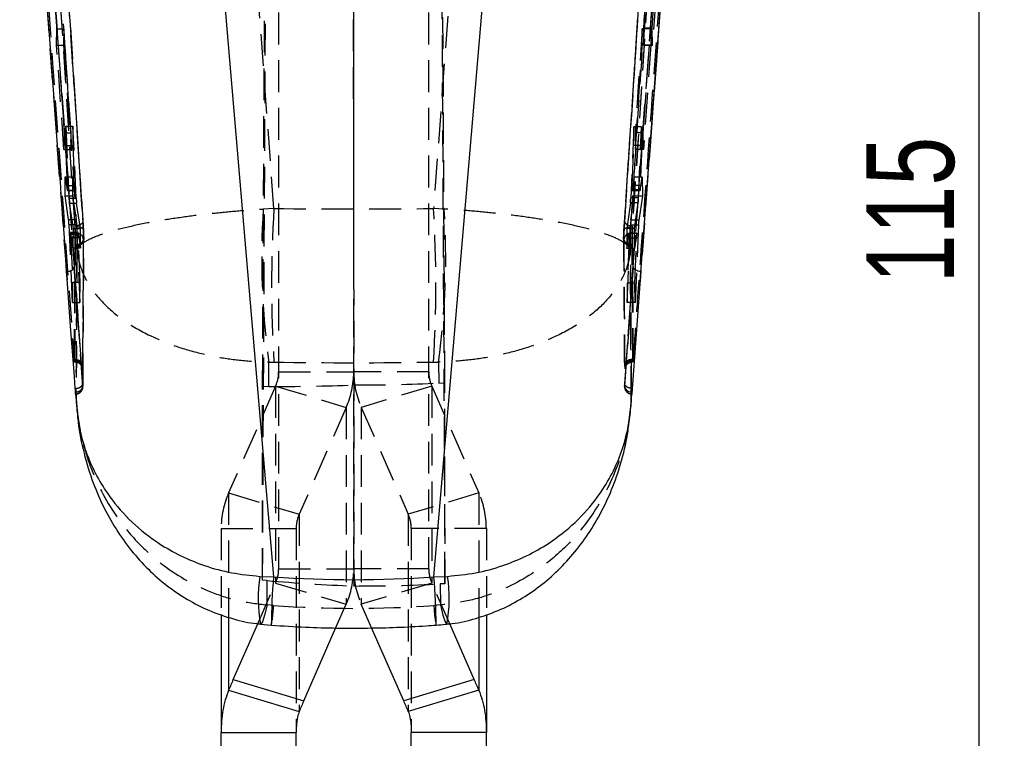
# Model space of a CAD drawing. Extents: x 27 to 387, y 27 to 288.
# Tile 15 of 19: x 213 to 253, y 171 to 200. Entities that reach past the tile are written whole.
import ezdxf

# ---------------------------------------------------------------- set-up
doc = ezdxf.new("R2010")
doc.units = 0
doc.linetypes.add('HIDDEN', pattern=[1.905, 1.27, -0.635])
doc.layers.get('0').update_dxf_attribs({"linetype": 'CONTINUOUS'})
doc.styles.add('SLDTEXTSTYLE0', font='TXT', dxfattribs={"width": 0.75})
doc.dimstyles.new('SLDDIMSTYLE3', dxfattribs={"dimtxt": 3.5, "dimasz": 3.302, "dimexe": 0, "dimexo": 0.0625, "dimgap": 0.875, "dimtad": 1, "dimdec": 0, "dimrnd": 1e-09, "dimzin": 12, "dimtxsty": 'SLDTEXTSTYLE0', "dimsah": 1, "dimcen": 0.09, "dimazin": 3, "dimtfac": 1, "dimtdec": 0, "dimtofl": 0, "dimtmove": 0, "dimatfit": 3, "dimtolj": 1, "dimtzin": 12})

# ---------------------------------------------------------------- blocks, each defined once
blk = doc.blocks.new('_D_10')
at = {"color": 179, "linetype": 'CONTINUOUS'}
for p, q in [((230.772, 252.466), (252.719, 252.466)), ((251.719, 137.706), (251.719, 252.466)), ((227.719, 137.706), (252.719, 137.706))]:
    blk.add_line(p, q, dxfattribs=at)
for points in [[(251.719, 252.466), (251.211, 249.164), (252.227, 249.164)], [(251.719, 137.706), (252.227, 141.008), (251.211, 141.008)]]:
    blk.add_solid(points, dxfattribs=at)
at = {"color": 179, "linetype": 'CONTINUOUS', "insert": (247.208, 189.305, 19.274), "char_height": 3.5, "attachment_point": 1, "rotation": 90, "style": 'SLDTEXTSTYLE0'}
blk.add_mtext('115', dxfattribs=at)

msp = doc.modelspace()

# ---------------------------------------------------------------- linework, layer by layer
at = {"color": 7, "linetype": 'HIDDEN'}
for p, q in [((223.076, 185.1946), (223.3652, 239.8626)), ((223.076, 177.4493), (223.402, 239.4133)), ((226.7188, 185.2452), (226.7087, 239.5503)), ((230.3627, 185.3378), (230.0759, 239.5503)), ((226.7074, 239.2277), (226.7188, 177.2141)), ((230.0371, 239.2277), (230.3627, 177.3062)), ((215.5815, 191.5951), (213.3695, 225.6857)), ((240.0693, 225.6857), (237.8572, 191.5951)), ((223.7194, 177.8975), (223.7194, 222.8864)), ((226.7194, 177.8975), (226.7194, 222.8864)), ((229.7194, 177.8975), (229.7194, 222.8864)), ((223.5303, 192.2964), (221.4116, 220.8733)), ((232.0272, 220.8733), (229.9085, 192.2964)), ((214.8228, 195.5203), (213.3797, 215.3246)), ((213.6836, 215.5058), (215.5454, 189.9598)), ((215.8447, 186.1093), (213.7136, 215.4457)), ((239.7252, 215.4457), (237.5941, 186.1093)), ((237.8933, 189.9598), (239.7552, 215.5058)), ((240.0591, 215.3246), (238.6159, 195.5203)), ((214.7853, 209.0301), (215.9367, 191.075)), ((237.502, 191.075), (238.6534, 209.0301)), ((239.424, 206.5457), (238.6159, 195.5203)), ((238.3019, 198.8064), (238.6819, 204.512)), ((239.0598, 204.512), (238.6546, 198.8064)), ((238.4588, 201.9257), (238.297, 199.4955)), ((238.6416, 199.4955), (238.8124, 201.9257)), ((214.8459, 198.8196), (214.8576, 199.4801)), ((214.8576, 199.4801), (215.1277, 199.4801)), ((214.8576, 199.4801), (215.1474, 195.3147)), ((215.1277, 199.4801), (215.1227, 198.8196)), ((215.4311, 195.3147), (215.1277, 199.4801)), ((238.2463, 199.4794), (237.9689, 195.3151)), ((238.251, 198.8192), (238.2463, 199.4794)), ((238.5811, 199.4794), (238.2463, 199.4794)), ((238.2913, 195.3151), (238.5811, 199.4794)), ((238.6416, 199.4955), (238.297, 199.4955)), ((238.297, 199.4955), (238.3019, 198.8064)), ((238.5811, 199.4794), (238.5929, 198.8192)), ((238.6546, 198.8064), (238.6416, 199.4955)), ((215.1384, 194.6541), (214.8459, 198.8196)), ((214.8459, 198.8196), (215.1227, 198.8196)), ((215.1227, 198.8196), (215.4261, 194.6541)), ((237.9736, 194.6549), (238.251, 198.8192)), ((238.5929, 198.8192), (238.251, 198.8192)), ((238.5929, 198.8192), (238.3003, 194.6549)), ((238.6546, 198.8064), (238.3019, 198.8064)), ((215.2067, 194.8193), (215.2162, 195.5806)), ((215.2162, 195.5806), (215.4973, 195.5806)), ((215.2162, 195.5806), (215.3374, 192.7107)), ((215.4973, 195.5806), (215.4915, 194.8193)), ((215.6297, 192.7107), (215.4973, 195.5806)), ((215.1474, 195.3147), (215.1384, 194.6541)), ((215.1474, 195.3147), (215.4311, 195.3147)), ((215.4261, 194.6541), (215.4311, 195.3147)), ((237.9083, 195.5642), (237.7888, 192.7209)), ((238.2227, 195.5642), (237.9083, 195.5642)), ((237.9136, 194.8179), (237.9083, 195.5642)), ((238.2913, 195.3151), (237.9689, 195.3151)), ((237.9689, 195.3151), (237.9736, 194.6549)), ((238.1029, 192.7209), (238.2227, 195.5642)), ((238.6159, 195.5203), (238.1933, 189.7759)), ((238.2227, 195.5642), (238.232, 194.8179)), ((238.3003, 194.6549), (238.2913, 195.3151)), ((215.2741, 193.2148), (215.2067, 194.8193)), ((215.2067, 194.8193), (215.4915, 194.8193)), ((215.4915, 194.8193), (215.5649, 193.2148)), ((237.8466, 193.213), (237.9136, 194.8179)), ((238.232, 194.8179), (237.9136, 194.8179)), ((238.232, 194.8179), (238.1646, 193.213)), ((215.1384, 194.6541), (215.4261, 194.6541)), ((238.3003, 194.6549), (237.9736, 194.6549)), ((215.1807, 192.8082), (215.1905, 193.5549)), ((215.1905, 193.5549), (215.4819, 193.5549)), ((215.1905, 193.5549), (215.272, 193.0309)), ((215.2741, 193.2148), (215.5649, 193.2148)), ((215.4819, 193.5549), (215.4763, 192.8082)), ((215.5636, 193.0309), (215.4819, 193.5549)), ((238.1646, 193.213), (237.8466, 193.213)), ((237.9226, 193.5542), (237.8479, 193.0305)), ((237.928, 192.7933), (237.9226, 193.5542)), ((238.2483, 193.5542), (237.9226, 193.5542)), ((238.1668, 193.0305), (238.2483, 193.5542)), ((238.2483, 193.5542), (238.2583, 192.7933)), ((215.272, 193.0309), (215.5636, 193.0309)), ((215.2749, 193.0208), (215.5665, 193.0208)), ((238.1613, 193.0417), (237.843, 193.0417)), ((237.8452, 193.0198), (238.1639, 193.0198)), ((238.1668, 193.0305), (237.8479, 193.0305)), ((238.1613, 193.0417), (238.1629, 193.0215)), ((215.1807, 192.8082), (215.4763, 192.8082)), ((215.3264, 191.8606), (215.1807, 192.8082)), ((215.3374, 192.7107), (215.6297, 192.7107)), ((215.3513, 192.5118), (215.6443, 192.5118)), ((215.3513, 192.5118), (215.5021, 191.5013)), ((215.4763, 192.8082), (215.6216, 191.8606)), ((215.8013, 191.5013), (215.6443, 192.5118)), ((237.7755, 192.5217), (237.6302, 191.5005)), ((238.0891, 192.5217), (237.7755, 192.5217)), ((238.1029, 192.7209), (237.7888, 192.7209)), ((237.7936, 191.8281), (237.928, 192.7933)), ((238.2583, 192.7933), (237.928, 192.7933)), ((237.9366, 191.5005), (238.0891, 192.5217)), ((238.2583, 192.7933), (238.1109, 191.8281)), ((223.5303, 192.2964), (223.1029, 192.2756)), ((230.3358, 192.2756), (229.9085, 192.2964)), ((215.3264, 191.8606), (215.6216, 191.8606)), ((215.4766, 188.5421), (215.3405, 191.6604)), ((215.3405, 191.6604), (215.6361, 191.6604)), ((215.6361, 191.6604), (215.7789, 188.5421)), ((238.1109, 191.8281), (237.7936, 191.8281)), ((215.4013, 191.2769), (215.698, 191.2769)), ((215.7006, 191.3359), (215.404, 191.3359)), ((215.407, 191.325), (215.7036, 191.325)), ((215.4956, 190.7259), (215.407, 191.325)), ((215.5021, 191.5013), (215.4956, 190.7259)), ((215.5021, 191.5013), (215.8013, 191.5013)), ((215.5559, 186.2109), (215.5916, 191.3196)), ((215.5737, 186.2109), (215.6081, 191.3196)), ((215.5829, 191.5951), (215.5815, 191.5951)), ((215.583, 191.5949), (215.5829, 191.5951)), ((215.6081, 191.3196), (215.5916, 191.3196)), ((215.7036, 191.325), (215.7954, 190.7259)), ((215.7954, 190.7259), (215.8013, 191.5013)), ((237.9366, 191.5005), (237.6302, 191.5005)), ((237.6302, 191.5005), (237.6359, 190.6966)), ((237.6359, 190.6966), (237.72, 191.2998)), ((237.6512, 188.5429), (237.7803, 191.6279)), ((238.032, 191.2998), (237.72, 191.2998)), ((238.0349, 191.3113), (237.7228, 191.3113)), ((238.0373, 191.2944), (237.7249, 191.2944)), ((238.0969, 191.6279), (237.7803, 191.6279)), ((237.8306, 191.3196), (237.8651, 186.2109)), ((237.8471, 191.3196), (237.8306, 191.3196)), ((237.8471, 191.3196), (237.8828, 186.2109)), ((237.8572, 191.5951), (237.8558, 191.5951)), ((237.8558, 191.5951), (237.8558, 191.5949)), ((237.9433, 190.6966), (237.9366, 191.5005)), ((238.032, 191.2998), (237.9433, 190.6966)), ((238.0969, 191.6279), (237.9622, 188.5429)), ((238.0327, 191.3041), (238.032, 191.2998)), ((215.4052, 191.1397), (215.7022, 191.1397)), ((215.4052, 191.1397), (215.4838, 189.3465)), ((215.6512, 190.8674), (215.6501, 190.8107)), ((215.785, 189.3465), (215.7022, 191.1397)), ((215.8978, 185.2178), (215.9363, 191.0598)), ((215.9367, 191.075), (215.9376, 191.1295)), ((215.9398, 191.0598), (215.9416, 191.1099)), ((237.4993, 191.1101), (237.5009, 191.0598)), ((237.5011, 191.1298), (237.502, 191.075)), ((237.7213, 191.1156), (237.6457, 189.3179)), ((238.0339, 191.1156), (237.7213, 191.1156)), ((237.7887, 190.8107), (237.7875, 190.8674)), ((237.9553, 189.3179), (238.0339, 191.1156)), ((215.4956, 190.7259), (215.7954, 190.7259)), ((215.6501, 190.8107), (215.65, 190.8)), ((215.65, 190.8), (215.6614, 190.6229)), ((237.9433, 190.6966), (237.6359, 190.6966)), ((237.7774, 190.6229), (237.7888, 190.8)), ((237.7888, 190.8), (237.7887, 190.8107)), ((215.2669, 189.4855), (215.2454, 189.7759)), ((215.5454, 189.9598), (215.8863, 185.2905)), ((215.896, 185.1998), (215.5454, 189.9598)), ((237.8933, 189.9598), (237.5428, 185.1998)), ((237.5525, 185.2905), (237.8933, 189.9598)), ((238.1933, 189.7759), (238.1674, 189.4239)), ((215.4838, 189.3465), (215.4766, 188.5421)), ((215.4838, 189.3465), (215.785, 189.3465)), ((215.7789, 188.5421), (215.785, 189.3465)), ((237.9553, 189.3179), (237.6457, 189.3179)), ((237.6457, 189.3179), (237.6512, 188.5429)), ((237.9622, 188.5429), (237.9553, 189.3179)), ((215.4766, 188.5421), (215.7789, 188.5421)), ((237.9622, 188.5429), (237.6512, 188.5429)), ((215.5427, 186.2654), (215.544, 186.2478)), ((215.5532, 186.1758), (215.5669, 186.1758)), ((215.5737, 186.2109), (215.5559, 186.2109)), ((223.3211, 185.1899), (223.3275, 186.1623)), ((223.3275, 186.1623), (223.5303, 186.1612)), ((229.9085, 186.1612), (230.1113, 186.1623)), ((230.1113, 186.1623), (230.1167, 185.3234)), ((237.8828, 186.2109), (237.8651, 186.2109)), ((237.8718, 186.1758), (237.8856, 186.1758)), ((237.8828, 186.2109), (237.8838, 186.1825)), ((237.8947, 186.2478), (237.896, 186.2654)), ((223.7194, 185.7649), (226.7194, 185.7649)), ((229.7194, 185.7649), (226.7194, 185.7649)), ((215.6141, 184.9691), (215.6127, 184.9113)), ((223.5988, 185.1991), (221.7209, 180.9315)), ((223.076, 185.1946), (223.3211, 185.1899)), ((223.076, 177.4493), (223.076, 185.1946)), ((223.5988, 185.1991), (223.5988, 177.3317)), ((223.5988, 185.1991), (226.4178, 184.3504)), ((229.84, 185.1991), (227.0209, 184.3504)), ((229.84, 185.1991), (229.84, 177.3317)), ((229.84, 185.1991), (231.7178, 180.9315)), ((230.1167, 185.3234), (230.3627, 185.3378)), ((230.3627, 177.3062), (230.3627, 185.3378)), ((237.8261, 184.9113), (237.8246, 184.9691)), ((215.6262, 184.7284), (215.6127, 184.9113)), ((237.8261, 184.9113), (237.8126, 184.7284)), ((215.6508, 184.3883), (215.6761, 184.0671)), ((226.4178, 184.3504), (224.54, 180.0828)), ((226.4178, 184.3504), (226.4178, 176.483)), ((227.0209, 184.3504), (227.0209, 176.483)), ((227.0209, 184.3504), (228.8988, 180.0828)), ((237.7168, 183.7405), (237.7876, 184.3906)), ((221.7209, 180.9315), (224.54, 180.0828)), ((221.7209, 180.9315), (221.7209, 175.9677)), ((231.7178, 180.9315), (228.8988, 180.0828)), ((231.7178, 180.9315), (231.7178, 175.9677)), ((224.54, 180.0828), (224.54, 172.2016)), ((228.8988, 180.0828), (228.8988, 172.2016)), ((221.4194, 179.5169), (221.4194, 176.0734)), ((221.4194, 179.5169), (224.4194, 179.5169)), ((224.4194, 179.5169), (224.4194, 171.3616)), ((229.0194, 179.5169), (229.0194, 171.3616)), ((232.0194, 179.5169), (229.0194, 179.5169)), ((232.0194, 179.5169), (232.0194, 176.069)), ((223.7194, 177.8975), (226.7194, 177.8975)), ((229.7194, 177.8975), (226.7194, 177.8975)), ((222.8843, 175.7081), (223.5988, 177.3317)), ((223.2636, 177.4313), (223.076, 177.4493)), ((223.2554, 176.4568), (223.2636, 177.4313)), ((223.5988, 177.3317), (226.4178, 176.483)), ((229.84, 177.3317), (227.0209, 176.483)), ((230.5555, 175.7057), (229.84, 177.3317)), ((230.3627, 177.3062), (230.1763, 177.2956)), ((230.1763, 177.2956), (230.1833, 176.4568)), ((223.5156, 176.4334), (223.2554, 176.4568)), ((226.0089, 175.5536), (226.4178, 176.483)), ((227.4355, 175.5407), (227.0209, 176.483)), ((230.1833, 176.4568), (229.9232, 176.4334))]:
    msp.add_line(p, q, dxfattribs=at)
at = {"color": 7, "linetype": 'CONTINUOUS'}
for p, q in [((238.166, 189.3816), (239.418, 206.3019)), ((221.4116, 202.2379), (223.5156, 177.5776)), ((229.9232, 177.5776), (232.0272, 202.2379)), ((215.5921, 185.0529), (215.5961, 184.9987)), ((215.5961, 184.9987), (215.6404, 184.3981)), ((237.7968, 184.3922), (237.8454, 185.0497)), ((222.9677, 177.6002), (223.5156, 177.5776)), ((229.9232, 177.5776), (230.4711, 177.6002)), ((221.4194, 176.0734), (221.4194, 171.3616)), ((232.0194, 176.069), (232.0194, 171.3616)), ((221.9009, 173.4732), (222.8843, 175.7081)), ((222.9986, 175.6928), (223.4243, 175.656)), ((224.72, 172.6245), (226.0089, 175.5536)), ((228.7187, 172.6245), (227.4355, 175.5407)), ((231.5378, 173.4732), (230.5555, 175.7057)), ((221.9009, 173.4732), (224.72, 172.6245)), ((231.5378, 173.4732), (228.7187, 172.6245)), ((221.7209, 173.0503), (224.54, 172.2016)), ((231.7178, 173.0503), (228.8988, 172.2016)), ((221.4194, 171.3616), (224.4194, 171.3616)), ((221.4194, 166.5276), (221.4194, 171.3616)), ((224.4194, 166.5276), (224.4194, 171.3616)), ((232.0194, 171.3616), (229.0194, 171.3616)), ((229.0194, 166.5276), (229.0194, 171.3616)), ((232.0194, 166.5276), (232.0194, 171.3616))]:
    msp.add_line(p, q, dxfattribs=at)
at = {"color": 8, "linetype": 'CONTINUOUS'}
for p, q in [((221.7209, 175.9677), (221.7209, 173.0503)), ((231.7178, 175.9677), (231.7178, 173.0503))]:
    msp.add_line(p, q, dxfattribs=at)
at = {"color": 7, "linetype": 'HIDDEN', "flags": 128}
for points in [[(214.8228, 195.5203), (214.6006, 198.5475), (214.0148, 206.5457)], [(215.2454, 189.7759), (215.2088, 190.2731), (215.0604, 192.2897), (214.8228, 195.5203)], [(215.2454, 189.7759), (215.3039, 189.7825), (215.36, 189.7951), (215.4117, 189.8134), (215.457, 189.8367), (215.4943, 189.864), (215.522, 189.8944), (215.5393, 189.9268), (215.5454, 189.9598)], [(238.1933, 189.7759), (238.1348, 189.7825), (238.0787, 189.7951), (238.027, 189.8134), (237.9817, 189.8367), (237.9445, 189.864), (237.9167, 189.8944), (237.8994, 189.9268), (237.8933, 189.9598)], [(223.2554, 176.4568), (223.1567, 176.0431), (223.0712, 175.7847), (223.0022, 175.6909), (222.9965, 175.6908)], [(230.1833, 176.4568), (230.2821, 176.0431), (230.3675, 175.7847), (230.4365, 175.6909), (230.4423, 175.6908)]]:
    msp.add_lwpolyline(points, dxfattribs=at)
at = {"color": 7, "linetype": 'CONTINUOUS', "flags": 128}
for points in [[(215.59, 185.1045), (215.555, 185.5793), (215.4061, 187.596), (215.2669, 189.4855)], [(238.1674, 189.4239), (238.1573, 189.2867), (238.0086, 187.2701), (237.8487, 185.1045)]]:
    msp.add_lwpolyline(points, dxfattribs=at)
at = {"color": 7, "linetype": 'HIDDEN'}
for centre, radius, start, end in [((253.9962, 190.3497), 30.9532, 176.43285, 187.77491), ((273.9311, 189.2288), 50.4941, 176.51708, 183.48292), ((179.5076, 189.2288), 50.4941, 356.51708, 3.48292), ((199.4426, 190.3497), 30.9532, 352.22509, 3.56715), ((215.63, 191.0343), 0.2862, 9.54569, 94.37319), ((237.8084, 191.0346), 0.2859, 85.548, 170.34042), ((215.6628, 191.0846), 0.2741, 267.33417, 357.99462), ((215.666, 191.1387), 0.2717, 266.87427, 358.06005), ((237.7728, 191.1388), 0.2719, 181.90345, 273.09886), ((237.776, 191.0846), 0.2741, 182.00538, 272.66583), ((215.5947, 185.9248), 0.2869, 9.6537, 94.20874), ((237.8435, 185.9252), 0.2866, 85.67974, 170.18494), ((222.3171, 185.7681), 1.4022, 336.06147, 359.87134), ((223.2138, 185.7728), 3.5056, 336.06139, 359.87136), ((230.2249, 185.7728), 3.5056, 180.12864, 203.93861), ((231.1216, 185.7681), 1.4022, 180.12866, 203.93853), ((215.5913, 185.1866), 0.305, 273.22217, 2.4743), ((215.6259, 185.2422), 0.2734, 267.53009, 358.35568), ((237.8475, 185.1866), 0.305, 177.5257, 266.77783), ((224.9249, 179.5091), 3.5056, 156.06139, 179.87138), ((228.5138, 179.5091), 3.5056, 0.12862, 23.93861), ((225.8216, 179.5138), 1.4022, 156.06139, 179.87137), ((227.6172, 179.5138), 1.4022, 0.12863, 23.93861), ((222.3172, 177.9007), 1.4022, 336.0614, 359.87125), ((223.2138, 177.9054), 3.5056, 336.06139, 359.8713), ((230.2249, 177.9054), 3.5056, 180.1287, 203.93861), ((231.1216, 177.9007), 1.4022, 180.12875, 203.9386), ((218.7842, 176.5854), 4.7338, 348.61312, 358.16041), ((234.6421, 176.5841), 4.7213, 181.82899, 191.40162)]:
    msp.add_arc(centre, radius, start, end, dxfattribs=at)
at = {"color": 7, "linetype": 'CONTINUOUS'}
msp.add_arc((237.8133, 185.2427), 0.2738, 181.53329, 272.37732, dxfattribs=at)
at = {"color": 8, "linetype": 'CONTINUOUS'}
for centre, radius, start, end in [((228.4684, 176.7283), 5.5694, 170.9935, 190.73672), ((246.9859, 175.5068), 23.5615, 174.9578, 179.64992), ((202.2517, 175.3085), 27.7644, 0.70622, 4.68775), ((224.9691, 176.7283), 5.5707, 349.26629, 9.005)]:
    msp.add_arc(centre, radius, start, end, dxfattribs=at)
at = {"color": 7, "linetype": 'HIDDEN'}
for centre, major_axis, ratio, start_param, end_param in [((215.5567, 193.2257), (-0.0098, 0.2059), 0.0373041, 3.8681875, 4.6572867), ((237.8542, 193.226), (0.009, 0.2071), 0.0341845, 1.634932, 2.6687788), ((215.5566, 193.2279), (-0.0098, 0.2071), 0.0373041, 2.8251776, 3.8590244), ((237.8541, 193.2257), (0.0089, 0.2059), 0.0341845, 2.677942, 3.4670412), ((215.6376, 192.704), (-0.0097, 0.2035), 0.0373041, 1.5359905, 2.8049373), ((237.7815, 192.7136), (0.0088, 0.2031), 0.0341845, 3.4773341, 4.7500373), ((226.7194, 206.4669), (60.9, 0), 0.2330044, 4.6599993, 4.7647787), ((215.6281, 191.6692), (-0.0097, 0.2031), 0.0373041, 4.6675797, 5.9402829), ((237.7876, 191.6365), (0.0088, 0.2035), 0.0341845, 0.345745, 1.6146918), ((215.7104, 191.1282), (-0.0099, 0.2078), 0.0373041, 5.9562267, 7.0546499), ((215.7103, 191.1314), (-0.0098, 0.2057), 0.0373041, 0.7833739, 1.5285563), ((237.7139, 191.1056), (0.0089, 0.2057), 0.0341845, 5.8763136, 6.621496), ((237.7137, 191.1047), (0.009, 0.2078), 0.0341845, 4.7659811, 5.8644043), ((226.7194, 206.4669), (60.9, 0), 0.3338841, 4.6599993, 4.7647787), ((226.7194, 235.4706), (60.5987, 7.371), 0.8207967, 4.5570505, 4.6128699), ((226.7194, 235.4703), (60.9, 0), 0.8247141, 4.712379, 4.7682039), ((226.7194, 227.7375), (60.5798, -7.5551), 0.8255661, 4.7582117, 4.814977), ((226.7194, 227.7379), (60.9, 0), 0.8296181, 4.712379, 4.7691828), ((226.7194, 257.8037), (0, 81.4831), 0.7473938, 3.0889606, 3.1942247)]:
    msp.add_ellipse(centre, major_axis=major_axis, ratio=ratio, start_param=start_param, end_param=end_param, dxfattribs=at)
at = {"color": 7, "linetype": 'CONTINUOUS'}
for centre, major_axis, ratio, start_param, end_param in [((226.7194, 257.8037), (0, 80.3373), 0.7580534, 3.0889606, 3.1942247), ((221.9009, 170.6634), (1.5625, 4.9915), 0.18692, 1.0324911, 1.1315802), ((231.5378, 170.6634), (-1.5625, 4.9915), 0.18692, 5.1516051, 5.2506942), ((224.72, 169.8147), (1.5625, 4.9915), 0.18692, 1.0324911, 1.1315802), ((228.7187, 169.8147), (-1.5625, 4.9915), 0.18692, 5.1516051, 5.2506942)]:
    msp.add_ellipse(centre, major_axis=major_axis, ratio=ratio, start_param=start_param, end_param=end_param, dxfattribs=at)
at = {"color": 7, "linetype": 'HIDDEN'}
for points, knots in [([(215.5829, 191.5951), (215.2134, 197.2725), (214.4738, 208.6366), (213.7421, 219.9993), (213.3759, 225.6853)], [0, 0, 0, 0, 0.4995954, 1, 1, 1, 1]), ([(213.6798, 225.8577), (214.046, 220.172), (214.7778, 208.8098), (215.5175, 197.4464), (215.887, 191.7693)], [0, 0, 0, 0, 0.5004065, 1, 1, 1, 1]), ([(237.5518, 191.7693), (237.9213, 197.4464), (238.6609, 208.8098), (239.3927, 220.172), (239.7589, 225.8577)], [0, 0, 0, 0, 0.4995935, 1, 1, 1, 1]), ([(240.0629, 225.6853), (239.6967, 219.9993), (238.9649, 208.6366), (238.2253, 197.2725), (237.8558, 191.5951)], [0, 0, 0, 0, 0.5004045, 1, 1, 1, 1]), ([(213.4171, 215.6047), (213.425, 215.4954), (213.4816, 214.714), (213.733, 211.244), (214.4336, 201.5742), (215.0856, 192.5753), (215.5427, 186.2654)], [0, 0, 0, 0, 0.0111794, 0.0799127, 0.3548456, 1, 1, 1, 1]), ([(237.896, 186.2654), (237.904, 186.3747), (237.9606, 187.1562), (238.212, 190.6268), (238.9127, 200.298), (239.5646, 209.2957), (240.0217, 215.6047)], [0, 0, 0, 0, 0.0111743, 0.0799075, 0.3548404, 1, 1, 1, 1]), ([(214.4921, 209.1801), (214.5026, 209.0176), (214.5579, 208.1675), (214.7922, 204.5675), (215.1655, 198.8551), (215.4971, 193.8301), (215.6472, 191.5552)], [0, 0, 0, 0, 0.02767024, 0.14469483, 0.61279209, 1, 1, 1, 1]), ([(215.9318, 191.4013), (215.7817, 193.6937), (215.397, 199.5701), (215.0171, 205.4462), (214.7853, 209.0301)], [0, 0, 0, 0, 0.3900925, 1, 1, 1, 1]), ([(238.6534, 209.0301), (238.5053, 206.7379), (238.1257, 200.8618), (237.7414, 194.9854), (237.507, 191.4013)], [0, 0, 0, 0, 0.3900923, 1, 1, 1, 1]), ([(237.7915, 191.5548), (237.8008, 191.6951), (237.8555, 192.5228), (238.0917, 196.1007), (238.4685, 201.8356), (238.7971, 206.8829), (238.9467, 209.1801)], [0, 0, 0, 0, 0.0238653, 0.1408873, 0.6089756, 1, 1, 1, 1]), ([(215.2778, 193.0721), (215.2777, 193.0892), (215.2773, 193.1233), (215.2757, 193.1761), (215.2744, 193.2069), (215.2741, 193.2148)], [0, 0, 0, 0, 0.4266161, 0.8532231, 1, 1, 1, 1]), ([(238.1646, 193.213), (238.1637, 193.19), (238.162, 193.144), (238.1607, 193.0818), (238.1611, 193.0554), (238.1613, 193.0417)], [0, 0, 0, 0, 0.3262267, 0.652458, 1, 1, 1, 1]), ([(215.272, 193.031), (215.2731, 193.026), (215.2753, 193.0161), (215.2774, 193.0301), (215.2777, 193.0578), (215.2778, 193.0721)], [0, 0, 0, 0, 0.3264862, 0.6529834, 1, 1, 1, 1]), ([(238.1639, 193.0226), (238.1645, 193.0221), (238.1653, 193.0214), (238.1664, 193.0281), (238.1668, 193.0305)], [0, 0, 0, 0, 0.6440435, 1, 1, 1, 1]), ([(215.3374, 192.7107), (215.3385, 192.6877), (215.3406, 192.6417), (215.3446, 192.5799), (215.3483, 192.5348), (215.3504, 192.5187), (215.3513, 192.5118)], [0, 0, 0, 0, 0.2659697, 0.5319104, 0.7980854, 1, 1, 1, 1]), ([(238.0891, 192.5217), (238.0903, 192.5313), (238.0927, 192.5506), (238.0967, 192.6037), (238.1003, 192.6629), (238.1021, 192.7033), (238.1029, 192.7209)], [0, 0, 0, 0, 0.2653472, 0.5307024, 0.7961721, 1, 1, 1, 1]), ([(215.6614, 190.6229), (215.6616, 190.6238), (215.6618, 190.6249), (215.6621, 190.6267), (215.6625, 190.6288), (215.6633, 190.6328), (215.6649, 190.6395), (215.6678, 190.6507), (215.674, 190.6697), (215.6878, 190.7018), (215.7203, 190.7564), (215.8033, 190.8508), (216.0355, 191.022), (216.5354, 191.2475), (217.3696, 191.4976), (218.3179, 191.7089), (219.357, 191.8884), (220.377, 192.0297), (221.4206, 192.1444), (222.3206, 192.2237), (222.8882, 192.2613), (223.1029, 192.2756)], [0, 0, 0, 0, 0.0014899, 0.001741, 0.0028456, 0.0047765, 0.0080178, 0.0134596, 0.0225978, 0.0379581, 0.063841, 0.1077714, 0.1839428, 0.3255818, 0.4500053, 0.5743782, 0.6747846, 0.7751647, 0.8613564, 0.9475374, 1, 1, 1, 1]), ([(237.7774, 190.6229), (237.7772, 190.6238), (237.777, 190.6249), (237.7767, 190.6267), (237.7763, 190.6288), (237.7754, 190.6328), (237.7739, 190.6395), (237.7709, 190.6507), (237.7647, 190.6697), (237.751, 190.7018), (237.7184, 190.7564), (237.6354, 190.8508), (237.4032, 191.022), (236.9034, 191.2475), (236.0691, 191.4976), (235.1208, 191.7089), (234.0818, 191.8884), (233.0617, 192.0297), (232.0181, 192.1444), (231.1181, 192.2237), (230.5506, 192.2613), (230.3358, 192.2756)], [0, 0, 0, 0, 0.0014899, 0.001741, 0.0028456, 0.0047765, 0.0080178, 0.0134596, 0.0225978, 0.0379581, 0.063841, 0.1077714, 0.1839428, 0.3255818, 0.4500053, 0.5743782, 0.6747846, 0.7751647, 0.8613564, 0.9475374, 1, 1, 1, 1]), ([(215.3405, 191.6604), (215.3394, 191.6834), (215.3372, 191.7293), (215.3333, 191.7913), (215.3295, 191.837), (215.3274, 191.8534), (215.3264, 191.8606)], [0, 0, 0, 0, 0.2651758, 0.5303408, 0.7957349, 1, 1, 1, 1]), ([(215.887, 191.7693), (215.8822, 191.748), (215.8727, 191.7056), (215.8023, 191.6493), (215.702, 191.6077), (215.6227, 191.5992), (215.583, 191.5949)], [0, 0, 0, 0, 0.2499975, 0.4999974, 0.7499998, 1, 1, 1, 1]), ([(215.887, 191.7693), (215.8889, 191.7386), (215.8939, 191.6578), (215.9014, 191.5074), (215.9079, 191.3367), (215.9119, 191.1852), (215.9121, 191.1152), (215.9122, 191.0818)], [0, 0, 0, 0, 0.1352403, 0.356265, 0.5772265, 0.7981614, 1, 1, 1, 1]), ([(237.5266, 191.0826), (237.5267, 191.1158), (237.5269, 191.1856), (237.5308, 191.3367), (237.5374, 191.5074), (237.5448, 191.6578), (237.5499, 191.7386), (237.5518, 191.7693)], [0, 0, 0, 0, 0.2003678, 0.4217098, 0.6430785, 0.8645105, 1, 1, 1, 1]), ([(237.5518, 191.7693), (237.5566, 191.748), (237.5661, 191.7056), (237.6365, 191.6493), (237.7367, 191.6077), (237.8161, 191.5992), (237.8558, 191.5949)], [0, 0, 0, 0, 0.2499975, 0.4999974, 0.7499998, 1, 1, 1, 1]), ([(238.1109, 191.8281), (238.1097, 191.8182), (238.1073, 191.7985), (238.1032, 191.7448), (238.0996, 191.6856), (238.0977, 191.6453), (238.0969, 191.6279)], [0, 0, 0, 0, 0.2661563, 0.5323029, 0.7985575, 1, 1, 1, 1]), ([(215.404, 191.3355), (215.404, 191.3357), (215.4029, 191.3395), (215.4018, 191.3253), (215.4012, 191.3009), (215.4013, 191.2809), (215.4013, 191.2769)], [0, 0, 0, 0, 0.015526, 0.4519258, 0.8878021, 1, 1, 1, 1]), ([(215.4013, 191.2769), (215.4015, 191.2589), (215.402, 191.2231), (215.4038, 191.1723), (215.405, 191.1446), (215.4052, 191.1397)], [0, 0, 0, 0, 0.4519161, 0.9038068, 1, 1, 1, 1]), ([(215.5916, 191.3196), (215.5916, 191.3344), (215.5915, 191.3642), (215.5898, 191.4277), (215.587, 191.4966), (215.5841, 191.5544), (215.5822, 191.5847), (215.5815, 191.5951)], [0, 0, 0, 0, 0.2203564, 0.4422499, 0.6640182, 0.8854738, 1, 1, 1, 1]), ([(215.6081, 191.3196), (215.608, 191.333), (215.6079, 191.3611), (215.6039, 191.4218), (215.5974, 191.4903), (215.5899, 191.5504), (215.5849, 191.5827), (215.583, 191.5949)], [0, 0, 0, 0, 0.2002721, 0.4215995, 0.6431275, 0.8649073, 1, 1, 1, 1]), ([(215.9318, 191.4015), (215.9314, 191.4123), (215.9307, 191.4339), (215.9141, 191.4646), (215.8868, 191.4924), (215.8488, 191.5162), (215.8019, 191.5351), (215.748, 191.5482), (215.6954, 191.5547), (215.6612, 191.5549), (215.6472, 191.5551)], [0, 0, 0, 0, 0.1300818, 0.260158, 0.3902435, 0.5203249, 0.6504024, 0.7804821, 0.910565, 1, 1, 1, 1]), ([(215.9376, 191.1295), (215.9378, 191.1367), (215.9382, 191.1574), (215.9383, 191.2051), (215.9374, 191.2706), (215.9353, 191.3399), (215.933, 191.3808), (215.9318, 191.4013)], [0, 0, 0, 0, 0.1150346, 0.3330229, 0.5530906, 0.7757385, 1, 1, 1, 1]), ([(237.507, 191.4013), (237.5063, 191.3909), (237.5045, 191.3607), (237.5022, 191.3036), (237.5007, 191.2357), (237.5004, 191.1732), (237.5009, 191.1442), (237.5011, 191.1298)], [0, 0, 0, 0, 0.1170724, 0.3412719, 0.5636719, 0.7836471, 1, 1, 1, 1]), ([(237.507, 191.4013), (237.5073, 191.4121), (237.508, 191.4337), (237.5247, 191.4644), (237.552, 191.4923), (237.59, 191.5161), (237.6368, 191.535), (237.6907, 191.5481), (237.7433, 191.5545), (237.7776, 191.5548), (237.7915, 191.5549)], [0, 0, 0, 0, 0.1300822, 0.2601634, 0.3902424, 0.5203209, 0.6504043, 0.7804839, 0.9105642, 1, 1, 1, 1]), ([(237.7875, 190.8674), (237.7864, 190.9067), (237.7841, 190.989), (237.7814, 191.1635), (237.7824, 191.3448), (237.7866, 191.4747), (237.7906, 191.5393), (237.7915, 191.5548)], [0, 0, 0, 0, 0.2330269, 0.488291, 0.7093419, 0.9303541, 1, 1, 1, 1]), ([(237.8558, 191.5949), (237.8539, 191.5827), (237.8489, 191.5504), (237.8414, 191.4903), (237.8348, 191.4218), (237.8309, 191.3611), (237.8307, 191.333), (237.8306, 191.3196)], [0, 0, 0, 0, 0.1350927, 0.3568725, 0.5784005, 0.7997279, 1, 1, 1, 1]), ([(237.8572, 191.5951), (237.856, 191.5745), (237.8534, 191.5332), (237.8503, 191.4629), (237.848, 191.3964), (237.8471, 191.3481), (237.8471, 191.3269), (237.8471, 191.3196)], [0, 0, 0, 0, 0.2210831, 0.4421638, 0.6634242, 0.88502, 1, 1, 1, 1]), ([(238.0339, 191.1156), (238.0348, 191.1388), (238.0366, 191.1852), (238.0378, 191.2452), (238.0378, 191.2792), (238.0374, 191.2918), (238.0373, 191.2944)], [0, 0, 0, 0, 0.3068944, 0.6138085, 0.9204053, 1, 1, 1, 1]), ([(238.0373, 191.2944), (238.0369, 191.3031), (238.0363, 191.3135), (238.0352, 191.31), (238.0349, 191.3094)], [0, 0, 0, 0, 0.8262201, 1, 1, 1, 1]), ([(215.9122, 191.0818), (215.9114, 190.9671), (215.9078, 190.3938), (215.8969, 188.6908), (215.8856, 187.1025), (215.8776, 185.9729)], [0, 0, 0, 0, 0.0673329, 0.3366656, 1, 1, 1, 1]), ([(215.8992, 185.2344), (215.9, 185.349), (215.904, 185.9224), (215.9172, 187.8692), (215.9284, 189.7014), (215.9367, 191.075)], [0, 0, 0, 0, 0.0588976, 0.2944881, 1, 1, 1, 1]), ([(237.502, 191.075), (237.5027, 190.9603), (237.5061, 190.387), (237.5179, 188.4404), (237.5303, 186.6085), (237.5396, 185.2353)], [0, 0, 0, 0, 0.0589076, 0.2945368, 1, 1, 1, 1]), ([(237.5611, 185.974), (237.5603, 186.0887), (237.5561, 186.662), (237.5441, 188.3649), (237.5339, 189.953), (237.5266, 191.0826)], [0, 0, 0, 0, 0.0673375, 0.3366883, 1, 1, 1, 1]), ([(215.65, 190.8), (215.6493, 190.6889), (215.6461, 190.119), (215.6349, 188.1754), (215.623, 186.3429), (215.6141, 184.9691)], [0, 0, 0, 0, 0.0571588, 0.2931893, 1, 1, 1, 1]), ([(215.6614, 190.6229), (215.6558, 189.6303), (215.6448, 187.6661), (215.6323, 185.7006), (215.6262, 184.7284)], [0, 0, 0, 0, 0.50533495, 1, 1, 1, 1]), ([(215.6614, 190.6229), (215.6617, 190.6195), (215.6621, 190.6156), (215.6627, 190.6092), (215.6635, 190.6018), (215.665, 190.5876), (215.6676, 190.5637), (215.6725, 190.5235), (215.6819, 190.4562), (215.7009, 190.343), (215.7425, 190.1523), (215.8408, 189.8279), (216.1003, 189.2564), (216.6346, 188.5426), (217.505, 187.8083), (218.4821, 187.2369), (219.5438, 186.7996), (220.5802, 186.4961), (221.6355, 186.2939), (222.5422, 186.1906), (223.1119, 186.1701), (223.3275, 186.1623)], [0, 0, 0, 0, 0.00149, 0.0017411, 0.0028472, 0.0047786, 0.0080212, 0.0134644, 0.0226048, 0.0379677, 0.063854, 0.1077882, 0.1839615, 0.3255821, 0.4500058, 0.5743789, 0.6747858, 0.7751663, 0.8613577, 0.9475382, 1, 1, 1, 1]), ([(237.7774, 190.6229), (237.777, 190.6195), (237.7767, 190.6156), (237.776, 190.6092), (237.7753, 190.6018), (237.7738, 190.5876), (237.7711, 190.5637), (237.7662, 190.5235), (237.7569, 190.4562), (237.7378, 190.343), (237.6963, 190.1523), (237.5979, 189.8279), (237.3384, 189.2564), (236.8041, 188.5426), (235.9337, 187.8083), (234.9566, 187.2369), (233.8949, 186.7996), (232.8585, 186.4961), (231.8032, 186.2939), (230.8965, 186.1906), (230.3268, 186.1701), (230.1113, 186.1623)], [0, 0, 0, 0, 0.00149, 0.0017411, 0.0028472, 0.0047786, 0.0080212, 0.0134644, 0.0226048, 0.0379677, 0.063854, 0.1077882, 0.1839615, 0.3255821, 0.4500058, 0.5743789, 0.6747858, 0.7751663, 0.8613577, 0.9475382, 1, 1, 1, 1]), ([(237.8126, 184.7284), (237.8064, 185.7006), (237.794, 187.6661), (237.7829, 189.6303), (237.7774, 190.6229)], [0, 0, 0, 0, 0.49466505, 1, 1, 1, 1]), ([(237.8246, 184.9691), (237.8239, 185.0721), (237.8202, 185.6339), (237.8075, 187.5775), (237.7968, 189.4181), (237.7888, 190.8)], [0, 0, 0, 0, 0.0529958, 0.289026, 1, 1, 1, 1]), ([(215.5427, 186.2654), (215.582, 186.2647), (215.6611, 186.2633), (215.7612, 186.2289), (215.8314, 186.1758), (215.8403, 186.1314), (215.8447, 186.1093)], [0, 0, 0, 0, 0.2469272, 0.4979531, 0.7489774, 1, 1, 1, 1]), ([(215.544, 186.2478), (215.5455, 186.2406), (215.5504, 186.2166), (215.5585, 186.1872), (215.5666, 186.1721), (215.5718, 186.1802), (215.5736, 186.1994), (215.5736, 186.2109), (215.5736, 186.2109)], [0, 0, 0, 0, 0.0994292, 0.3304295, 0.5611479, 0.7915872, 0.9997982, 1, 1, 1, 1]), ([(215.544, 186.2478), (215.545, 186.2366), (215.5473, 186.209), (215.5507, 186.1813), (215.5537, 186.1721), (215.5555, 186.1841), (215.5558, 186.2033), (215.5559, 186.2109)], [0, 0, 0, 0, 0.1568396, 0.3869638, 0.6172348, 0.8478911, 1, 1, 1, 1]), ([(215.5669, 186.1708), (215.5859, 186.1717), (215.6379, 186.1743), (215.7126, 186.1428), (215.7786, 186.0943), (215.8208, 186.0424), (215.8446, 185.9971), (215.8553, 185.9665), (215.8593, 185.9512), (215.8608, 185.944), (215.8607, 185.9444), (215.8584, 185.9595), (215.8533, 186.0054), (215.8479, 186.0695), (215.8443, 186.1193), (215.8435, 186.1303)], [0, 0, 0, 0, 0.0693456, 0.1889176, 0.2864224, 0.3684282, 0.4340125, 0.4790677, 0.5110088, 0.5443714, 0.5905082, 0.6639411, 0.7808378, 0.9515823, 1, 1, 1, 1]), ([(237.5943, 186.1212), (237.5921, 186.0906), (237.5869, 186.0178), (237.5807, 185.9621), (237.5777, 185.9418), (237.5783, 185.9466), (237.5825, 185.9635), (237.5935, 185.9961), (237.6215, 186.0496), (237.6776, 186.1122), (237.7624, 186.1592), (237.834, 186.1825), (237.8706, 186.1754), (237.8715, 186.1753)], [0, 0, 0, 0, 0.1356615, 0.3222688, 0.4135245, 0.4716155, 0.507927, 0.5496957, 0.6322667, 0.7371715, 0.8607379, 0.9965822, 1, 1, 1, 1]), ([(237.896, 186.2654), (237.8568, 186.2647), (237.7776, 186.2633), (237.6775, 186.2289), (237.6073, 186.1758), (237.5985, 186.1314), (237.5941, 186.1093)], [0, 0, 0, 0, 0.2469272, 0.4979531, 0.7489774, 1, 1, 1, 1]), ([(237.8651, 186.2109), (237.8651, 186.2109), (237.8651, 186.1994), (237.867, 186.1802), (237.8721, 186.1721), (237.8803, 186.1872), (237.8883, 186.2166), (237.8932, 186.2406), (237.8947, 186.2478)], [0, 0, 0, 0, 0.0002018, 0.2084128, 0.4388521, 0.6695705, 0.9005708, 1, 1, 1, 1]), ([(237.8856, 186.1779), (237.8857, 186.1772), (237.8866, 186.1739), (237.8894, 186.1911), (237.8924, 186.2197), (237.8943, 186.2422), (237.8947, 186.2478)], [0, 0, 0, 0, 0.09269467, 0.48277226, 0.87215612, 1, 1, 1, 1]), ([(215.8776, 185.9729), (215.8771, 185.9478), (215.876, 185.8949), (215.8705, 185.877), (215.8624, 185.9141), (215.8533, 185.9969), (215.8473, 186.0755), (215.8447, 186.1093)], [0, 0, 0, 0, 0.19427964, 0.40896752, 0.62370998, 0.83851574, 1, 1, 1, 1]), ([(237.5941, 186.1093), (237.5915, 186.0755), (237.5854, 185.9969), (237.5763, 185.9141), (237.5682, 185.877), (237.5627, 185.8949), (237.5617, 185.9484), (237.5611, 185.974)], [0, 0, 0, 0, 0.1610746, 0.3753354, 0.5895331, 0.8036763, 1, 1, 1, 1]), ([(215.59, 185.1045), (215.6216, 185.1081), (215.6871, 185.1157), (215.776, 185.1488), (215.8438, 185.1949), (215.8809, 185.2446), (215.8847, 185.2768), (215.8863, 185.2905)], [0, 0, 0, 0, 0.2013884, 0.4189187, 0.6364495, 0.8452174, 1, 1, 1, 1]), ([(215.6084, 184.8821), (215.6072, 184.8896), (215.6047, 184.9053), (215.6002, 184.9667), (215.5979, 184.9988)], [0, 0, 0, 0, 0.4760079, 1, 1, 1, 1]), ([(215.6092, 184.8856), (215.6247, 184.8853), (215.6745, 184.8842), (215.7475, 184.9181), (215.8144, 184.971), (215.8568, 185.0285), (215.8813, 185.0821), (215.893, 185.1273), (215.8974, 185.1604), (215.8992, 185.1875), (215.8997, 185.209), (215.8997, 185.2217), (215.8998, 185.2246)], [0, 0, 0, 0, 0.0851914, 0.2738101, 0.4262364, 0.555326, 0.6641482, 0.7523717, 0.8163389, 0.8741096, 0.9719618, 1, 1, 1, 1]), ([(215.8863, 185.2905), (215.8872, 185.2783), (215.8895, 185.2482), (215.8929, 185.2129), (215.8949, 185.2041), (215.896, 185.1998)], [0, 0, 0, 0, 0.2540619, 0.6290232, 1, 1, 1, 1]), ([(215.896, 185.1998), (215.8968, 185.2001), (215.8985, 185.2006), (215.8989, 185.2231), (215.8992, 185.2344)], [0, 0, 0, 0, 0.5004606, 1, 1, 1, 1]), ([(237.5396, 185.2119), (237.5396, 185.1999), (237.5395, 185.1802), (237.5435, 185.1402), (237.5543, 185.0908), (237.5825, 185.0241), (237.641, 184.9524), (237.7286, 184.8956), (237.796, 184.8868), (237.829, 184.8825)], [0, 0, 0, 0, 0.121704, 0.2001585, 0.2873965, 0.418728, 0.6144338, 0.8106989, 1, 1, 1, 1]), ([(237.5396, 185.2353), (237.5398, 185.2238), (237.5402, 185.2007), (237.5419, 185.2001), (237.5428, 185.1998)], [0, 0, 0, 0, 0.5022664, 1, 1, 1, 1]), ([(237.5428, 185.1998), (237.5438, 185.2041), (237.5458, 185.2129), (237.5492, 185.2482), (237.5515, 185.2783), (237.5525, 185.2905)], [0, 0, 0, 0, 0.3709768, 0.7459381, 1, 1, 1, 1]), ([(237.8487, 185.1045), (237.8172, 185.1081), (237.7516, 185.1157), (237.6628, 185.1488), (237.595, 185.1949), (237.5578, 185.2446), (237.5541, 185.2768), (237.5525, 185.2905)], [0, 0, 0, 0, 0.2013884, 0.4189187, 0.6364495, 0.8452174, 1, 1, 1, 1]), ([(237.8487, 185.1045), (237.8451, 185.0559), (237.8383, 184.9636), (237.8332, 184.8983), (237.8311, 184.8864), (237.8303, 184.8821)], [0, 0, 0, 0, 0.4152351, 0.7892019, 1, 1, 1, 1]), ([(215.6127, 184.9113), (215.6121, 184.9018), (215.6108, 184.8804), (215.6093, 184.8815), (215.6084, 184.8821)], [0, 0, 0, 0, 0.4437688, 1, 1, 1, 1]), ([(215.6262, 184.7284), (215.6265, 184.7223), (215.6269, 184.7154), (215.6274, 184.7058), (215.628, 184.6956), (215.6292, 184.6752), (215.6315, 184.6388), (215.6356, 184.5776), (215.6433, 184.4743), (215.6587, 184.3001), (215.6917, 184.0056), (215.7489, 183.6294), (215.8789, 182.9801), (216.2229, 181.783), (216.9424, 180.3302), (218.0223, 178.9685), (219.2962, 177.8271), (220.7035, 177.0459), (222.1156, 176.5967), (222.8755, 176.5034), (223.2554, 176.4568)], [0, 0, 0, 0, 0.0014915, 0.001723, 0.0023808, 0.0040115, 0.0067592, 0.0113894, 0.0191934, 0.0323556, 0.0545971, 0.0923862, 0.1262953, 0.217992, 0.3989197, 0.5204008, 0.6418285, 0.8144927, 0.907253, 1, 1, 1, 1]), ([(215.6262, 184.7284), (215.6263, 184.7231), (215.6264, 184.7171), (215.6267, 184.7088), (215.6269, 184.6999), (215.6274, 184.6823), (215.6285, 184.6508), (215.6305, 184.5976), (215.6346, 184.5112), (215.6394, 184.4411), (215.6423, 184.3982)], [0, 0, 0, 0, 0.0474142, 0.0547645, 0.0756671, 0.1274899, 0.2148253, 0.3619943, 0.6100544, 1, 1, 1, 1]), ([(237.8126, 184.7284), (237.8123, 184.7223), (237.8119, 184.7154), (237.8113, 184.7058), (237.8107, 184.6956), (237.8095, 184.6752), (237.8073, 184.6388), (237.8032, 184.5776), (237.7969, 184.4922), (237.7908, 184.4256), (237.7876, 184.3905)], [0, 0, 0, 0, 0.0534425, 0.0617375, 0.0853105, 0.1437403, 0.2421966, 0.4081059, 0.6877411, 1, 1, 1, 1]), ([(237.7961, 184.3923), (237.7992, 184.4371), (237.8041, 184.5092), (237.8082, 184.5976), (237.8103, 184.6508), (237.8113, 184.6823), (237.8118, 184.6999), (237.8121, 184.7088), (237.8123, 184.7171), (237.8125, 184.7231), (237.8126, 184.7284)], [0, 0, 0, 0, 0.4007475, 0.6444154, 0.7889785, 0.8747675, 0.9256727, 0.9462052, 0.9534254, 1, 1, 1, 1]), ([(237.8303, 184.8821), (237.8293, 184.8822), (237.8278, 184.8823), (237.8265, 184.9047), (237.8261, 184.9113)], [0, 0, 0, 0, 0.7060528, 1, 1, 1, 1]), ([(237.7518, 184.0624), (237.7307, 183.9128), (237.6903, 183.6273), (237.5591, 182.9802), (237.2165, 181.7828), (236.4991, 180.3374), (235.423, 178.9732), (234.1489, 177.8312), (232.739, 177.0484), (231.3277, 176.5969), (230.5677, 176.5038), (230.1833, 176.4568)], [0, 0, 0, 0, 0.0394693, 0.0753547, 0.1723955, 0.3638679, 0.4904734, 0.6209469, 0.8036742, 0.900722, 1, 1, 1, 1])]:
    msp.add_open_spline(points, degree=3, knots=knots, dxfattribs=at)
at = {"color": 7, "linetype": 'CONTINUOUS'}
for points, knots in [([(214.0214, 206.2999), (214.1711, 204.2813), (214.5883, 198.6572), (215.0024, 193.0426), (215.2679, 189.4432)], [0, 0, 0, 0, 0.3589053, 1, 1, 1, 1]), ([(215.5979, 184.9988), (215.5978, 185), (215.5959, 185.0243), (215.5929, 185.0653), (215.59, 185.1045)], [0, 0, 0, 0, 0.047121, 1, 1, 1, 1]), ([(215.6761, 184.0671), (215.6801, 184.0142), (215.7147, 183.5469), (215.8856, 182.6699), (216.2195, 181.5071), (216.669, 180.4415), (217.1957, 179.4929), (217.8072, 178.6351), (218.4939, 177.8741), (219.247, 177.2165), (220.0572, 176.667), (220.9451, 176.2113), (221.8748, 175.8963), (222.5773, 175.7241), (222.9444, 175.7036), (223.0005, 175.7005)], [0, 0, 0, 0, 0.0132663, 0.1172436, 0.2226834, 0.3155906, 0.4057625, 0.4932822, 0.5780416, 0.6609463, 0.7419123, 0.8214306, 0.9085616, 0.9860435, 1, 1, 1, 1]), ([(230.438, 175.6968), (230.472, 175.6985), (230.825, 175.7166), (231.4808, 175.8754), (232.3935, 176.1713), (233.2567, 176.5947), (234.0683, 177.124), (234.8154, 177.7506), (235.4995, 178.4759), (236.1135, 179.2948), (236.6494, 180.2038), (237.1024, 181.2002), (237.4504, 182.2767), (237.6569, 183.1339), (237.706, 183.6314), (237.7168, 183.7405)], [0, 0, 0, 0, 0.0086833, 0.0903966, 0.1711036, 0.254237, 0.3355563, 0.4188166, 0.5035501, 0.5907411, 0.6809849, 0.7741313, 0.8714274, 0.9717853, 1, 1, 1, 1]), ([(223.4248, 175.6508), (223.8815, 175.6217), (225.1619, 175.5403), (227.2281, 175.5143), (228.9683, 175.5777), (229.8811, 175.6415), (230.0139, 175.6508)], [0, 0, 0, 0, 0.208165, 0.5836742, 0.9394368, 1, 1, 1, 1]), ([(230.0141, 175.6548), (230.1408, 175.6606), (230.2853, 175.6672), (230.4273, 175.6908), (230.4449, 175.6938)], [0, 0, 0, 0, 0.8759257, 1, 1, 1, 1]), ([(221.7209, 173.0503), (221.6734, 172.9229), (221.5782, 172.6682), (221.4867, 172.2519), (221.4292, 171.8157), (221.4227, 171.5138), (221.4194, 171.3616)], [0, 0, 0, 0, 0.2480641, 0.4961407, 0.746145, 1, 1, 1, 1]), ([(231.7178, 173.0503), (231.7654, 172.9229), (231.8605, 172.6682), (231.9521, 172.2519), (232.0096, 171.8157), (232.0161, 171.5138), (232.0194, 171.3616)], [0, 0, 0, 0, 0.2480641, 0.4961407, 0.746145, 1, 1, 1, 1]), ([(224.54, 172.2016), (224.517, 172.1295), (224.4574, 171.943), (224.4243, 171.6486), (224.4208, 171.4453), (224.4194, 171.3616)], [0, 0, 0, 0, 0.2704029, 0.6996272, 1, 1, 1, 1]), ([(228.8988, 172.2016), (228.9218, 172.1295), (228.9814, 171.943), (229.0145, 171.6486), (229.0179, 171.4453), (229.0194, 171.3616)], [0, 0, 0, 0, 0.2704029, 0.6996272, 1, 1, 1, 1])]:
    msp.add_open_spline(points, degree=3, knots=knots, dxfattribs=at)
at = {"color": 8, "linetype": 'CONTINUOUS'}
for points, knots in [([(215.6423, 184.3982), (215.6425, 184.3951), (215.6476, 184.3142), (215.6681, 184.1018), (215.712, 183.7758), (215.8204, 183.2134), (216.1237, 182.177), (216.7938, 180.9211), (217.8266, 179.7465), (219.0605, 178.7642), (220.4395, 178.0953), (221.8343, 177.7144), (222.5899, 177.6383), (222.9677, 177.6002)], [0, 0, 0, 0, 0.0009241, 0.0238883, 0.0629062, 0.0979031, 0.1925736, 0.3793965, 0.5048236, 0.6301954, 0.8084672, 0.9042404, 1, 1, 1, 1]), ([(230.4711, 177.6002), (230.8446, 177.6374), (231.6003, 177.7128), (232.9954, 178.0937), (234.3713, 178.7613), (235.6082, 179.7406), (236.6413, 180.9155), (237.3151, 182.1769), (237.6183, 183.2134), (237.7268, 183.7758), (237.7706, 184.1018), (237.791, 184.3122), (237.796, 184.3911), (237.7961, 184.3923)], [0, 0, 0, 0, 0.09472125, 0.19164804, 0.3700206, 0.49355168, 0.62097488, 0.80790335, 0.90262742, 0.93764405, 0.97668397, 0.99966114, 1, 1, 1, 1])]:
    msp.add_open_spline(points, degree=3, knots=knots, dxfattribs=at)

# ---------------------------------------------------------------- dimensions: what is measured, and where the dimension line sits
at = {"color": 179, "linetype": 'CONTINUOUS'}
dim = msp.add_linear_dim(base=(251.7194, 252.4655), p1=(226.7194, 137.7058), p2=(229.7715, 252.4655), angle=90, dimstyle='SLDDIMSTYLE3', dxfattribs=at)
dim.commit()
dim.dimension.update_dxf_attribs({"geometry": '_D_10', "text_midpoint": (251.7194, 194.6057), "dimtype": 160})

doc.saveas('drawing.dxf')
